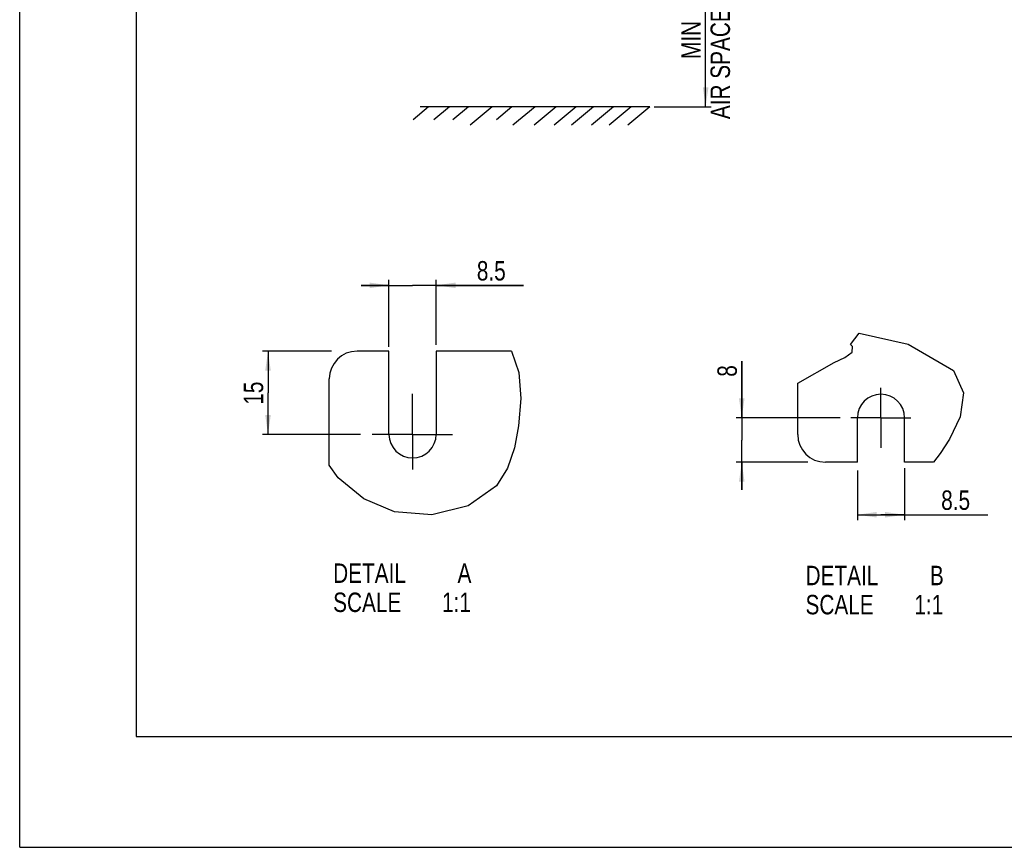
# Model space of a CAD drawing. Extents: x 0 to 594, y 0 to 420.
# Tile 1 of 51: x 0 to 177, y 0 to 149. Entities that reach past the tile are written whole.
import ezdxf

# ---------------------------------------------------------------- set-up
doc = ezdxf.new("R2010")
doc.units = 0
doc.header["$LTSCALE"] = 32.67
doc.linetypes.add('CENTER', pattern=[0.6, 0.375, -0.075, 0.075, -0.075])
doc.layers.get('0').update_dxf_attribs({"linetype": 'CONTINUOUS'})
doc.layers.add('DEFAULT_1', color=7, linetype='CENTER')
doc.styles.get("Standard").update_dxf_attribs({"font": 'txt', "width": 0.8})
doc.dimstyles.get("Standard").update_dxf_attribs({"dimtxt": 2.5, "dimasz": 2.5, "dimexe": 1.25, "dimexo": 0.625, "dimtad": 1, "dimcen": 2.5, "dimazin": 3, "dimtfac": 1, "dimtmove": 0, "dimatfit": 3})

# ---------------------------------------------------------------- blocks, each defined once
blk = doc.blocks.new('_FILLED')
at = {"color": 0, "linetype": 'BYBLOCK'}
blk.add_solid([(0, 0), (-1, 0.143), (-1, -0.143)], dxfattribs=at)
blk = doc.blocks.new('*D1')
at = {"color": 2, "linetype": 'CONTINUOUS'}
for p, q in [((113.76, 173.54), (124.54, 173.54)), ((123.54, 173.54), (123.54, 153.5)), ((123.54, 133.46), (123.54, 153.5)), ((114.27, 133.46), (124.54, 133.46))]:
    blk.add_line(p, q, dxfattribs=at)
at = {"color": 2, "linetype": 'CONTINUOUS', "xscale": 3.5, "yscale": 3.5, "zscale": 3.5}
for p, rotation in [((123.54, 173.54), 90), ((123.54, 133.46), 270)]:
    blk.add_blockref('_FILLED', p, dxfattribs=dict(at, rotation=rotation))
at = {"color": 5, "linetype": 'CONTINUOUS', "width": 0.8}
for s, p in [('200', (122.67, 155.02)), ('AIR SPACE INLET', (127.92, 131.22)), (' MIN ', (122.67, 141.02))]:
    blk.add_text(s, height=3.5, rotation=90, dxfattribs=at).set_placement(p)
blk = doc.blocks.new('*D3')
at = {"color": 2, "linetype": 'CONTINUOUS'}
for p, q in [((56.17, 89.41), (43.72, 89.41)), ((44.72, 89.41), (44.72, 81.91)), ((44.72, 74.41), (44.72, 81.91)), ((61.36, 74.41), (43.72, 74.41))]:
    blk.add_line(p, q, dxfattribs=at)
at = {"color": 2, "linetype": 'CONTINUOUS', "xscale": 3.5, "yscale": 3.5, "zscale": 3.5}
for p, rotation in [((44.72, 89.41), 90), ((44.72, 74.41), 270)]:
    blk.add_blockref('_FILLED', p, dxfattribs=dict(at, rotation=rotation))
at = {"color": 5, "linetype": 'CONTINUOUS', "width": 0.8}
blk.add_text('15', height=3.5, rotation=90, dxfattribs=at).set_placement((43.85, 79.76))
blk = doc.blocks.new('*D4')
at = {"color": 2, "linetype": 'CONTINUOUS'}
for p, q in [((150.86, 67.89), (150.86, 58.93)), ((159.36, 68.35), (159.36, 58.93)), ((150.86, 59.93), (155.11, 59.93)), ((159.36, 59.93), (155.11, 59.93)), ((155.11, 59.93), (174.36, 59.93))]:
    blk.add_line(p, q, dxfattribs=at)
at = {"color": 2, "linetype": 'CONTINUOUS', "xscale": 3.5, "yscale": 3.5, "zscale": 3.5, "rotation": 180}
blk.add_blockref('_FILLED', (150.86, 59.93), dxfattribs=at)
at = {"color": 2, "linetype": 'CONTINUOUS', "xscale": 3.5, "yscale": 3.5, "zscale": 3.5}
blk.add_blockref('_FILLED', (159.36, 59.93), dxfattribs=at)
at = {"color": 5, "linetype": 'CONTINUOUS', "width": 0.8}
blk.add_text('8.5', height=3.5, dxfattribs=at).set_placement((165.96, 60.81))
blk = doc.blocks.new('*D5')
at = {"color": 2, "linetype": 'CONTINUOUS'}
for p, q in [((66.51, 101.27), (61.51, 101.27)), ((61.51, 101.27), (70.76, 101.27)), ((66.51, 90.2), (66.51, 102.27)), ((90.73, 101.27), (70.76, 101.27)), ((75.01, 90.54), (75.01, 102.27)), ((75.01, 101.27), (90.73, 101.27))]:
    blk.add_line(p, q, dxfattribs=at)
at = {"color": 2, "linetype": 'CONTINUOUS', "xscale": 3.5, "yscale": 3.5, "zscale": 3.5}
blk.add_blockref('_FILLED', (66.51, 101.27), dxfattribs=at)
at = {"color": 2, "linetype": 'CONTINUOUS', "xscale": 3.5, "yscale": 3.5, "zscale": 3.5, "rotation": 180}
blk.add_blockref('_FILLED', (75.01, 101.27), dxfattribs=at)
at = {"color": 5, "linetype": 'CONTINUOUS', "width": 0.8}
blk.add_text('8.5', height=3.5, dxfattribs=at).set_placement((82.33, 102.14))
blk = doc.blocks.new('*D6')
at = {"color": 2, "linetype": 'CONTINUOUS'}
for p, q in [((130.04, 77.4), (130.04, 87.6)), ((130.04, 87.6), (130.04, 73.4)), ((147.78, 77.4), (129.04, 77.4)), ((130.04, 64.4), (130.04, 73.4)), ((141.94, 69.4), (129.04, 69.4)), ((130.04, 69.4), (130.04, 64.4))]:
    blk.add_line(p, q, dxfattribs=at)
at = {"color": 2, "linetype": 'CONTINUOUS', "xscale": 3.5, "yscale": 3.5, "zscale": 3.5}
for p, rotation in [((130.04, 77.4), 270), ((130.04, 69.4), 90)]:
    blk.add_blockref('_FILLED', p, dxfattribs=dict(at, rotation=rotation))
at = {"color": 5, "linetype": 'CONTINUOUS', "width": 0.8}
blk.add_text('8', height=3.5, rotation=90, dxfattribs=at).set_placement((129.16, 84.8))

msp = doc.modelspace()

# ---------------------------------------------------------------- linework, layer by layer
at = {"color": 7, "linetype": 'CONTINUOUS'}
for p, q in [((0, 0), (0, 420)), ((21, 400), (21, 20)), ((73.632, 133.458), (70.836, 131.112)), ((113.488, 133.458), (72.123, 133.458)), ((77.387, 133.458), (74.591, 131.112)), ((80.829, 133.458), (78.033, 131.112)), ((85.084, 133.458), (81.112, 130.125)), ((88.652, 133.458), (85.855, 131.112)), ((92.806, 133.458), (88.833, 130.125)), ((96.599, 133.458), (92.627, 130.125)), ((100.229, 133.458), (96.256, 130.125)), ((103.358, 133.458), (99.385, 130.125)), ((106.925, 133.458), (102.952, 130.125)), ((110.116, 133.458), (106.144, 130.125)), ((113.488, 133.458), (109.516, 130.125)), ((66.507, 89.413), (60.757, 89.413)), ((66.507, 74.413), (66.507, 89.413)), ((75.007, 89.413), (75.007, 74.413)), ((88.575, 89.413), (75.007, 89.413)), ((55.757, 68.855), (55.757, 84.413)), ((140.111, 74.397), (140.111, 83.654)), ((150.861, 69.397), (150.861, 77.397)), ((159.361, 69.397), (159.361, 77.397)), ((150.861, 69.397), (145.111, 69.397)), ((164.546, 69.397), (159.361, 69.397)), ((21, 20), (573, 20)), ((0, 0), (594, 0))]:
    msp.add_line(p, q, dxfattribs=at)
at = {"color": 2, "linetype": 'CONTINUOUS'}
for p, q in [((149.622, 90.626), (151.212, 92.642)), ((151.212, 92.642), (159.999, 90.681)), ((149.749, 90.506), (149.622, 90.626)), ((149.875, 90.385), (149.749, 90.506)), ((159.999, 90.681), (168.162, 85.9)), ((88.575, 89.413), (89.878, 85.565)), ((148.63, 88.295), (149.953, 89.255)), ((149.985, 90.262), (149.875, 90.385)), ((149.953, 89.255), (149.985, 90.262)), ((140.111, 83.654), (146.714, 87.354)), ((146.714, 87.354), (148.63, 88.295)), ((89.878, 85.565), (90.239, 80.854)), ((168.162, 85.9), (169.973, 81.871)), ((169.973, 81.871), (169.36, 77.6)), ((90.239, 80.854), (89.84, 75.972)), ((169.36, 77.6), (167.435, 73.54)), ((89.84, 75.972), (89.099, 72.003)), ((167.435, 73.54), (165.803, 70.993)), ((89.099, 72.003), (87.84, 68.322)), ((165.803, 70.993), (164.546, 69.397)), ((57.356, 66.612), (55.757, 68.855)), ((87.84, 68.322), (85.843, 65.157)), ((61.951, 62.799), (57.356, 66.612)), ((85.843, 65.157), (80.744, 61.517)), ((67.505, 60.455), (61.951, 62.799)), ((74.239, 59.932), (67.505, 60.455)), ((80.744, 61.517), (74.239, 59.932))]:
    msp.add_line(p, q, dxfattribs=at)
at = {"color": 7, "linetype": 'CONTINUOUS'}
for centre, radius, start, end in [((60.757, 84.413), 5, 90, 180), ((155.111, 77.397), 4.25, 0, 180), ((70.757, 74.413), 4.25, 180, 360), ((145.111, 74.397), 5, 180, 270)]:
    msp.add_arc(centre, radius, start, end, dxfattribs=at)
at = {"layer": 'DEFAULT_1', "color": 7, "linetype": 'CENTER'}
for p, q in [((70.757, 74.413), (70.757, 81.696)), ((155.111, 77.397), (155.111, 82.794)), ((155.111, 77.397), (149.714, 77.397)), ((155.111, 77.397), (155.111, 72)), ((155.111, 77.397), (160.508, 77.397)), ((70.757, 74.413), (63.479, 74.413)), ((70.757, 74.413), (77.964, 74.413)), ((70.757, 74.413), (70.757, 68.063))]:
    msp.add_line(p, q, dxfattribs=at)

# ---------------------------------------------------------------- texts
at = {"color": 5, "linetype": 'CONTINUOUS', "width": 0.8}
for s, p in [('DETAIL  ', (56.454, 47.654)), ('A', (78.854, 47.654)), ('DETAIL  ', (141.527, 47.234)), ('B', (163.927, 47.234)), ('SCALE  ', (56.454, 42.404)), ('1:1', (76.054, 42.404)), ('SCALE  ', (141.527, 41.984)), ('1:1', (161.127, 41.984))]:
    msp.add_text(s, height=3.5, dxfattribs=at).set_placement(p)

# ---------------------------------------------------------------- dimensions: what is measured, and where the dimension line sits
at = {"color": 2, "linetype": 'CONTINUOUS'}
for base, p1, p2, angle, picture, middle in [((123.5411, 133.4582), (113.7553, 173.5433), (114.2686, 133.4582), 270, '*D1', (123.5411, 152.2188)), ((66.507, 101.266), (75.007, 90.544), (66.507, 90.195), 180, '*D5', (86.527, 103.891)), ((44.725, 74.413), (56.175, 89.413), (61.359, 74.413), 270, '*D3', (42.1, 82.559)), ((130.038, 77.397), (141.941, 69.397), (147.781, 77.397), 90, '*D6', (127.413, 86.198))]:
    dim = msp.add_linear_dim(base=base, p1=p1, p2=p2, angle=angle, dimstyle='Standard', dxfattribs=at)
    dim.commit()
    dim.dimension.update_dxf_attribs({"geometry": picture, "text_midpoint": middle, "dimtype": 128})
dim = msp.add_linear_dim(base=(159.361, 59.933), p1=(150.861, 67.892), p2=(159.361, 68.348), dimstyle='Standard', dxfattribs=at)
dim.commit()
dim.dimension.update_dxf_attribs({"geometry": '*D4', "text_midpoint": (170.156, 62.558), "dimtype": 128})

doc.saveas('drawing.dxf')
